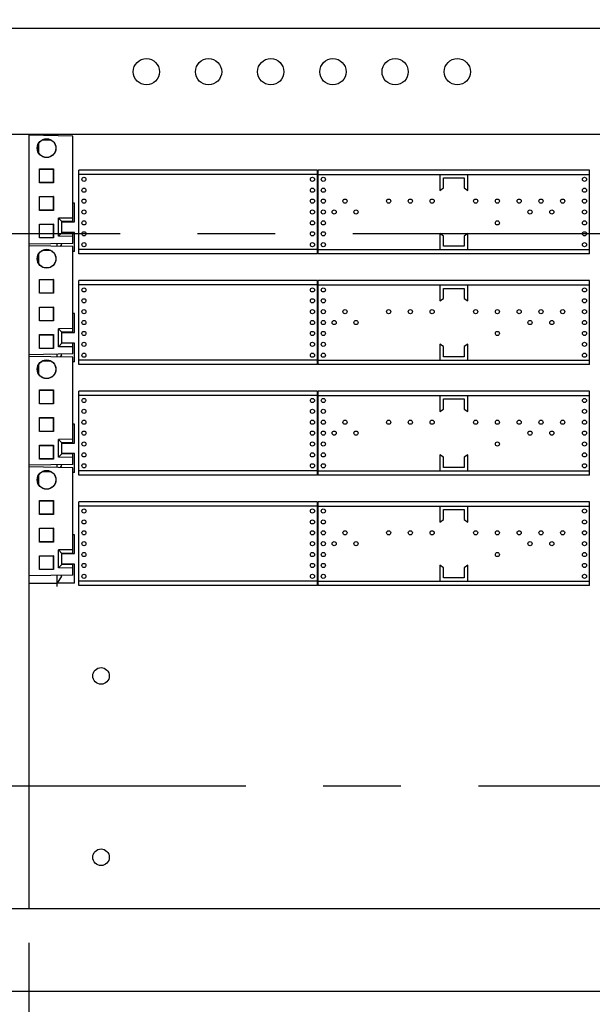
# Model space of a CAD drawing. Header units: inches. Extents: x 0 to 34, y 0 to 22.
# Tile 10 of 31: x 8 to 9.1, y 15 to 16.8. Entities that reach past the tile are written whole.
import ezdxf

# ---------------------------------------------------------------- set-up
doc = ezdxf.new("R2010")
doc.units = ezdxf.units.IN
doc.header["$LTSCALE"] = 1.87
doc.header["$MEASUREMENT"] = 0
doc.linetypes.add('CENTER', pattern=[0.6, 0.375, -0.075, 0.075, -0.075])
doc.layers.get('0').update_dxf_attribs({"linetype": 'CONTINUOUS'})
for name, color, linetype in [('5_ALL_CURVES', 7, 'CONTINUOUS'), ('DEFAULT_1', 7, 'CENTER'), ('DIMENSIONS', 7, 'CONTINUOUS')]:
    doc.layers.add(name, color=color, linetype=linetype)
doc.styles.get("Standard").update_dxf_attribs({"font": 'txt', "width": 0.8})
doc.dimstyles.new('DIMSTYLE_2', dxfattribs={"dimtxt": 0.125, "dimasz": 0.18, "dimexe": 0.18, "dimexo": 0.0625, "dimgap": 0.09, "dimtad": 0, "dimtih": 1, "dimtoh": 1, "dimlfac": 4, "dimzin": 4, "dimdsep": 46, "dimtxsty": 'STANDARD', "dimblk": '_FILLED', "dimblk1": '_FILLED', "dimblk2": '_FILLED', "dimcen": 0.09, "dimadec": 0, "dimazin": 0, "dimtp": 0.03, "dimtm": 0.03, "dimtfac": 1, "dimtofl": 0, "dimtmove": 0, "dimatfit": 3, "dimldrblk": '_FILLED', "dimfxl": 1, "dimtolj": 1, "dimtzin": 4, "dimarcsym": 0})

# ---------------------------------------------------------------- blocks, each defined once
blk = doc.blocks.new('_FILLED')
at = {"color": 0, "linetype": 'BYBLOCK'}
blk.add_solid([(0, 0), (-1, 0.1736), (-1, -0.1736)], dxfattribs=at)
blk = doc.blocks.new('*D7')
at = {"layer": 'DIMENSIONS', "color": 2, "linetype": 'CONTINUOUS'}
for p, q in [((8.0429, 15.1035), (8.0429, 13.2582)), ((9.1491, 15.1035), (9.1491, 13.2582)), ((8.0429, 13.3832), (7.6829, 13.3832)), ((9.1491, 13.3832), (9.5091, 13.3832))]:
    blk.add_line(p, q, dxfattribs=at)
at = {"layer": 'DIMENSIONS', "color": 2, "linetype": 'CONTINUOUS', "xscale": 0.18, "yscale": 0.18, "zscale": 0.18}
blk.add_blockref('_FILLED', (8.0429, 13.3832), dxfattribs=at)
at = {"layer": 'DIMENSIONS', "color": 2, "linetype": 'CONTINUOUS', "xscale": 0.18, "yscale": 0.18, "zscale": 0.18, "rotation": 180}
blk.add_blockref('_FILLED', (9.1491, 13.3832), dxfattribs=at)
at = {"layer": 'DIMENSIONS', "color": 2, "linetype": 'CONTINUOUS', "width": 0.8}
for s, p in [('4.43', (8.2673, 13.3207)), ('[', (8.2673, 13.1332)), ('112.4', (8.3673, 13.1332)), (']', (8.8673, 13.1332))]:
    blk.add_text(s, height=0.125, dxfattribs=at).set_placement(p)
blk = doc.blocks.new('*D27')
at = {"layer": 'DIMENSIONS', "color": 2, "linetype": 'CONTINUOUS'}
for p, q in [((9.5349, 16.8205), (9.5349, 17.633)), ((9.6849, 16.6093), (9.6849, 17.633)), ((9.5349, 17.508), (9.1755, 17.508)), ((9.6849, 17.508), (10.0449, 17.508))]:
    blk.add_line(p, q, dxfattribs=at)
at = {"layer": 'DIMENSIONS', "color": 2, "linetype": 'CONTINUOUS', "xscale": 0.18, "yscale": 0.18, "zscale": 0.18}
blk.add_blockref('_FILLED', (9.5349, 17.508), dxfattribs=at)
at = {"layer": 'DIMENSIONS', "color": 2, "linetype": 'CONTINUOUS', "xscale": 0.18, "yscale": 0.18, "zscale": 0.18, "rotation": 180}
blk.add_blockref('_FILLED', (9.6849, 17.508), dxfattribs=at)
at = {"layer": 'DIMENSIONS', "color": 2, "linetype": 'CONTINUOUS', "width": 0.8}
for s, p in [('[', (8.513, 17.4455)), (']', (9.013, 17.4455)), ('.60', (8.088, 17.4455)), ('15.2', (8.613, 17.4455))]:
    blk.add_text(s, height=0.125, dxfattribs=at).set_placement(p)

msp = doc.modelspace()

# ---------------------------------------------------------------- linework, layer by layer
at = {"color": 3, "linetype": 'CONTINUOUS'}
for p, q in [((5.30239, 16.75801), (9.51739, 16.75801)), ((9.22914, 16.56601), (7.96514, 16.56601)), ((8.09389, 16.56601), (8.09389, 16.56359)), ((8.04289, 15.75451), (8.09389, 15.75451))]:
    msp.add_line(p, q, dxfattribs=at)
at = {"color": 7, "linetype": 'CONTINUOUS'}
for p, q in [((8.04289, 16.56601), (8.04289, 15.16601)), ((8.12216, 16.56309), (8.04289, 16.56448)), ((8.06066, 16.53269), (8.06066, 16.54984)), ((8.06804, 16.55648), (8.0819, 16.55648)), ((8.08172, 16.55648), (8.08172, 16.55656)), ((8.12216, 16.40863), (8.12216, 16.56309)), ((8.0621, 16.47866), (8.0621, 16.50378)), ((8.0621, 16.50378), (8.08724, 16.50378)), ((8.0621, 16.50378), (8.06235, 16.50353)), ((8.06235, 16.47891), (8.06235, 16.50353)), ((8.06235, 16.50353), (8.08698, 16.50352)), ((8.08724, 16.50378), (8.08698, 16.50352)), ((8.08698, 16.50352), (8.08698, 16.47892)), ((8.08724, 16.50378), (8.08724, 16.47866)), ((8.56518, 16.50155), (8.1331, 16.50155)), ((8.1331, 16.34997), (8.1331, 16.50155)), ((8.56518, 16.4938), (8.1331, 16.4938)), ((8.56518, 16.34997), (8.56518, 16.50155)), ((9.05724, 16.50155), (8.5661, 16.50155)), ((8.5661, 16.34997), (8.5661, 16.50155)), ((8.5661, 16.4938), (9.05724, 16.4938)), ((8.78642, 16.4938), (8.78642, 16.4648)), ((8.83692, 16.4648), (8.83692, 16.4938)), ((9.05724, 16.34997), (9.05724, 16.50155)), ((8.0621, 16.47866), (8.06235, 16.47891)), ((8.08724, 16.47866), (8.0621, 16.47866)), ((8.08698, 16.47892), (8.06235, 16.47891)), ((8.08724, 16.47866), (8.08698, 16.47892)), ((8.79292, 16.48767), (8.83042, 16.48767)), ((8.79292, 16.4693), (8.79292, 16.48767)), ((8.83042, 16.48767), (8.83042, 16.4693)), ((8.78642, 16.4648), (8.79292, 16.4693)), ((8.83042, 16.4693), (8.83692, 16.4648)), ((8.0621, 16.42872), (8.0621, 16.45383)), ((8.0621, 16.45383), (8.08724, 16.45383)), ((8.0621, 16.45383), (8.06235, 16.45358)), ((8.06235, 16.42896), (8.06235, 16.45358)), ((8.06235, 16.45358), (8.08698, 16.45357)), ((8.08724, 16.45383), (8.08698, 16.45357)), ((8.08698, 16.45357), (8.08698, 16.42897)), ((8.08724, 16.45383), (8.08724, 16.42872)), ((8.12514, 16.44201), (8.12216, 16.44201)), ((8.12514, 16.40776), (8.12514, 16.44201)), ((8.0621, 16.42872), (8.06235, 16.42896)), ((8.08724, 16.42872), (8.0621, 16.42872)), ((8.08698, 16.42897), (8.06235, 16.42896)), ((8.08724, 16.42872), (8.08698, 16.42897)), ((8.12216, 16.41488), (8.09616, 16.41442)), ((8.09616, 16.38214), (8.09616, 16.41442)), ((8.09616, 16.41442), (8.10241, 16.40828)), ((8.12216, 16.40863), (8.10241, 16.40828)), ((8.10241, 16.38828), (8.10241, 16.40828)), ((8.10241, 16.40776), (8.12514, 16.40776)), ((8.0621, 16.37877), (8.0621, 16.40388)), ((8.0621, 16.40388), (8.08724, 16.40388)), ((8.0621, 16.40388), (8.06235, 16.40363)), ((8.06235, 16.37902), (8.06235, 16.40363)), ((8.06235, 16.40363), (8.08698, 16.40363)), ((8.08724, 16.40388), (8.08698, 16.40363)), ((8.08698, 16.40363), (8.08698, 16.37902)), ((8.08724, 16.40388), (8.08724, 16.37877)), ((8.09616, 16.38214), (8.10241, 16.38828)), ((8.12514, 16.38876), (8.10241, 16.38876)), ((8.12216, 16.38794), (8.10241, 16.38828)), ((8.12216, 16.36892), (8.12216, 16.38794)), ((8.12514, 16.35451), (8.12514, 16.38876)), ((8.78642, 16.38672), (8.78642, 16.35772)), ((8.79292, 16.38222), (8.78642, 16.38672)), ((8.83692, 16.38672), (8.83042, 16.38222)), ((8.83692, 16.35772), (8.83692, 16.38672)), ((8.12216, 16.36892), (8.04289, 16.36754)), ((8.0621, 16.37877), (8.06235, 16.37902)), ((8.08724, 16.37877), (8.0621, 16.37877)), ((8.08698, 16.37902), (8.06235, 16.37902)), ((8.08724, 16.37877), (8.08698, 16.37902)), ((8.12216, 16.38169), (8.09616, 16.38214)), ((8.10189, 16.36701), (8.10189, 16.36857)), ((8.79292, 16.36385), (8.79292, 16.38222)), ((8.83042, 16.38222), (8.83042, 16.36385)), ((8.12216, 16.36309), (8.04289, 16.36448)), ((8.06804, 16.35648), (8.0819, 16.35648)), ((8.08172, 16.35648), (8.08172, 16.35656)), ((8.09389, 16.36359), (8.09389, 16.36843)), ((8.10189, 16.36701), (8.09964, 16.36349)), ((8.12216, 16.20863), (8.12216, 16.36309)), ((8.12514, 16.35451), (8.12216, 16.35451)), ((8.56518, 16.35772), (8.1331, 16.35772)), ((8.5661, 16.35772), (9.05724, 16.35772)), ((8.83042, 16.36385), (8.79292, 16.36385)), ((8.06066, 16.33269), (8.06066, 16.34984)), ((8.56518, 16.34997), (8.1331, 16.34997)), ((9.05724, 16.34997), (8.5661, 16.34997)), ((8.0621, 16.30378), (8.08724, 16.30378)), ((8.0621, 16.27866), (8.0621, 16.30378)), ((8.0621, 16.30378), (8.06235, 16.30353)), ((8.06235, 16.30353), (8.08698, 16.30352)), ((8.06235, 16.27891), (8.06235, 16.30353)), ((8.08724, 16.30378), (8.08698, 16.30352)), ((8.08698, 16.30352), (8.08698, 16.27892)), ((8.08724, 16.30378), (8.08724, 16.27866)), ((8.56518, 16.30155), (8.1331, 16.30155)), ((8.1331, 16.14997), (8.1331, 16.30155)), ((8.56518, 16.14997), (8.56518, 16.30155)), ((9.05724, 16.30155), (8.5661, 16.30155)), ((8.5661, 16.14997), (8.5661, 16.30155)), ((9.05724, 16.14997), (9.05724, 16.30155)), ((8.56518, 16.2938), (8.1331, 16.2938)), ((8.5661, 16.2938), (9.05724, 16.2938)), ((8.78642, 16.2938), (8.78642, 16.2648)), ((8.79292, 16.28767), (8.83042, 16.28767)), ((8.79292, 16.2693), (8.79292, 16.28767)), ((8.83042, 16.28767), (8.83042, 16.2693)), ((8.83692, 16.2648), (8.83692, 16.2938)), ((8.0621, 16.27866), (8.06235, 16.27891)), ((8.08724, 16.27866), (8.0621, 16.27866)), ((8.08698, 16.27892), (8.06235, 16.27891)), ((8.08724, 16.27866), (8.08698, 16.27892)), ((8.78642, 16.2648), (8.79292, 16.2693)), ((8.83042, 16.2693), (8.83692, 16.2648)), ((8.0621, 16.25383), (8.08724, 16.25383)), ((8.0621, 16.22872), (8.0621, 16.25383)), ((8.0621, 16.25383), (8.06235, 16.25358)), ((8.06235, 16.25358), (8.08698, 16.25357)), ((8.06235, 16.22896), (8.06235, 16.25358)), ((8.08724, 16.25383), (8.08698, 16.25357)), ((8.08698, 16.25357), (8.08698, 16.22897)), ((8.08724, 16.25383), (8.08724, 16.22872)), ((8.0621, 16.22872), (8.06235, 16.22896)), ((8.08724, 16.22872), (8.0621, 16.22872)), ((8.08698, 16.22897), (8.06235, 16.22896)), ((8.08724, 16.22872), (8.08698, 16.22897)), ((8.12514, 16.24201), (8.12216, 16.24201)), ((8.12514, 16.20776), (8.12514, 16.24201)), ((8.12216, 16.21488), (8.09616, 16.21442)), ((8.09616, 16.18214), (8.09616, 16.21442)), ((8.09616, 16.21442), (8.10241, 16.20828)), ((8.12216, 16.20863), (8.10241, 16.20828)), ((8.10241, 16.18828), (8.10241, 16.20828)), ((8.0621, 16.20388), (8.08724, 16.20388)), ((8.0621, 16.17877), (8.0621, 16.20388)), ((8.0621, 16.20388), (8.06235, 16.20363)), ((8.06235, 16.20363), (8.08698, 16.20363)), ((8.06235, 16.17902), (8.06235, 16.20363)), ((8.08724, 16.20388), (8.08698, 16.20363)), ((8.08698, 16.20363), (8.08698, 16.17902)), ((8.08724, 16.20388), (8.08724, 16.17877)), ((8.10241, 16.20776), (8.12514, 16.20776)), ((8.0621, 16.17877), (8.06235, 16.17902)), ((8.08724, 16.17877), (8.0621, 16.17877)), ((8.08698, 16.17902), (8.06235, 16.17902)), ((8.08724, 16.17877), (8.08698, 16.17902)), ((8.09616, 16.18214), (8.10241, 16.18828)), ((8.12216, 16.18169), (8.09616, 16.18214)), ((8.12514, 16.18876), (8.10241, 16.18876)), ((8.12216, 16.18794), (8.10241, 16.18828)), ((8.12216, 16.16892), (8.12216, 16.18794)), ((8.12514, 16.15451), (8.12514, 16.18876)), ((8.79292, 16.18222), (8.78642, 16.18672)), ((8.78642, 16.18672), (8.78642, 16.15772)), ((8.79292, 16.16385), (8.79292, 16.18222)), ((8.83692, 16.18672), (8.83042, 16.18222)), ((8.83042, 16.18222), (8.83042, 16.16385)), ((8.83692, 16.15772), (8.83692, 16.18672)), ((8.12216, 16.16892), (8.04289, 16.16754)), ((8.12216, 16.16309), (8.04289, 16.16448)), ((8.06804, 16.15648), (8.0819, 16.15648)), ((8.08172, 16.15648), (8.08172, 16.15656)), ((8.09389, 16.16359), (8.09389, 16.16843)), ((8.10189, 16.16701), (8.09964, 16.16349)), ((8.10189, 16.16701), (8.10189, 16.16857)), ((8.12216, 16.00863), (8.12216, 16.16309)), ((8.56518, 16.15772), (8.1331, 16.15772)), ((8.5661, 16.15772), (9.05724, 16.15772)), ((8.83042, 16.16385), (8.79292, 16.16385)), ((8.06066, 16.13269), (8.06066, 16.14984)), ((8.12514, 16.15451), (8.12216, 16.15451)), ((8.56518, 16.14997), (8.1331, 16.14997)), ((9.05724, 16.14997), (8.5661, 16.14997)), ((8.0621, 16.10378), (8.08724, 16.10378)), ((8.0621, 16.07866), (8.0621, 16.10378)), ((8.0621, 16.10378), (8.06235, 16.10353)), ((8.06235, 16.10353), (8.08698, 16.10352)), ((8.06235, 16.07891), (8.06235, 16.10353)), ((8.08724, 16.10378), (8.08698, 16.10352)), ((8.08698, 16.10352), (8.08698, 16.07892)), ((8.08724, 16.10378), (8.08724, 16.07866)), ((8.56518, 16.10155), (8.1331, 16.10155)), ((8.1331, 15.94997), (8.1331, 16.10155)), ((8.56518, 15.94997), (8.56518, 16.10155)), ((9.05724, 16.10155), (8.5661, 16.10155)), ((8.5661, 15.94997), (8.5661, 16.10155)), ((9.05724, 15.94997), (9.05724, 16.10155)), ((8.56518, 16.0938), (8.1331, 16.0938)), ((8.5661, 16.0938), (9.05724, 16.0938)), ((8.78642, 16.0938), (8.78642, 16.0648)), ((8.79292, 16.08767), (8.83042, 16.08767)), ((8.79292, 16.0693), (8.79292, 16.08767)), ((8.83042, 16.08767), (8.83042, 16.0693)), ((8.83692, 16.0648), (8.83692, 16.0938)), ((8.0621, 16.07866), (8.06235, 16.07891)), ((8.08724, 16.07866), (8.0621, 16.07866)), ((8.08698, 16.07892), (8.06235, 16.07891)), ((8.08724, 16.07866), (8.08698, 16.07892)), ((8.78642, 16.0648), (8.79292, 16.0693)), ((8.83042, 16.0693), (8.83692, 16.0648)), ((8.0621, 16.05383), (8.08724, 16.05383)), ((8.0621, 16.02872), (8.0621, 16.05383)), ((8.0621, 16.05383), (8.06235, 16.05358)), ((8.06235, 16.05358), (8.08698, 16.05357)), ((8.06235, 16.02896), (8.06235, 16.05358)), ((8.08724, 16.05383), (8.08698, 16.05357)), ((8.08698, 16.05357), (8.08698, 16.02897)), ((8.08724, 16.05383), (8.08724, 16.02872)), ((8.12514, 16.04201), (8.12216, 16.04201)), ((8.12514, 16.00776), (8.12514, 16.04201)), ((8.0621, 16.02872), (8.06235, 16.02896)), ((8.08724, 16.02872), (8.0621, 16.02872)), ((8.08698, 16.02897), (8.06235, 16.02896)), ((8.08724, 16.02872), (8.08698, 16.02897)), ((8.12216, 16.01488), (8.09616, 16.01442)), ((8.09616, 15.98214), (8.09616, 16.01442)), ((8.09616, 16.01442), (8.10241, 16.00828)), ((8.0621, 16.00388), (8.08724, 16.00388)), ((8.0621, 15.97877), (8.0621, 16.00388)), ((8.0621, 16.00388), (8.06235, 16.00363)), ((8.06235, 16.00363), (8.08698, 16.00363)), ((8.06235, 15.97902), (8.06235, 16.00363)), ((8.08724, 16.00388), (8.08698, 16.00363)), ((8.08698, 16.00363), (8.08698, 15.97902)), ((8.08724, 16.00388), (8.08724, 15.97877)), ((8.12216, 16.00863), (8.10241, 16.00828)), ((8.10241, 15.98828), (8.10241, 16.00828)), ((8.10241, 16.00776), (8.12514, 16.00776)), ((8.0621, 15.97877), (8.06235, 15.97902)), ((8.08724, 15.97877), (8.0621, 15.97877)), ((8.08698, 15.97902), (8.06235, 15.97902)), ((8.08724, 15.97877), (8.08698, 15.97902)), ((8.09616, 15.98214), (8.10241, 15.98828)), ((8.12216, 15.98169), (8.09616, 15.98214)), ((8.12514, 15.98876), (8.10241, 15.98876)), ((8.12216, 15.98794), (8.10241, 15.98828)), ((8.12216, 15.96892), (8.12216, 15.98794)), ((8.12514, 15.95451), (8.12514, 15.98876)), ((8.79292, 15.98222), (8.78642, 15.98672)), ((8.78642, 15.98672), (8.78642, 15.95772)), ((8.79292, 15.96385), (8.79292, 15.98222)), ((8.83692, 15.98672), (8.83042, 15.98222)), ((8.83042, 15.98222), (8.83042, 15.96385)), ((8.83692, 15.95772), (8.83692, 15.98672)), ((8.12216, 15.96892), (8.04289, 15.96754)), ((8.12216, 15.96309), (8.04289, 15.96448)), ((8.09389, 15.96359), (8.09389, 15.96843)), ((8.10189, 15.96701), (8.09964, 15.96349)), ((8.10189, 15.96701), (8.10189, 15.96857)), ((8.12216, 15.80863), (8.12216, 15.96309)), ((8.83042, 15.96385), (8.79292, 15.96385)), ((8.06066, 15.93269), (8.06066, 15.94984)), ((8.06804, 15.95648), (8.0819, 15.95648)), ((8.08172, 15.95648), (8.08172, 15.95656)), ((8.12514, 15.95451), (8.12216, 15.95451)), ((8.56518, 15.95772), (8.1331, 15.95772)), ((8.56518, 15.94997), (8.1331, 15.94997)), ((8.5661, 15.95772), (9.05724, 15.95772)), ((9.05724, 15.94997), (8.5661, 15.94997)), ((8.0621, 15.90378), (8.08724, 15.90378)), ((8.0621, 15.90378), (8.06235, 15.90353)), ((8.0621, 15.87866), (8.0621, 15.90378)), ((8.06235, 15.90353), (8.08698, 15.90352)), ((8.06235, 15.87891), (8.06235, 15.90353)), ((8.08724, 15.90378), (8.08698, 15.90352)), ((8.08698, 15.90352), (8.08698, 15.87892)), ((8.08724, 15.90378), (8.08724, 15.87866)), ((8.56518, 15.90155), (8.1331, 15.90155)), ((8.1331, 15.74997), (8.1331, 15.90155)), ((8.56518, 15.8938), (8.1331, 15.8938)), ((8.56518, 15.74997), (8.56518, 15.90155)), ((9.05724, 15.90155), (8.5661, 15.90155)), ((8.5661, 15.74997), (8.5661, 15.90155)), ((8.5661, 15.8938), (9.05724, 15.8938)), ((8.78642, 15.8938), (8.78642, 15.8648)), ((8.79292, 15.88767), (8.83042, 15.88767)), ((8.79292, 15.8693), (8.79292, 15.88767)), ((8.83042, 15.88767), (8.83042, 15.8693)), ((8.83692, 15.8648), (8.83692, 15.8938)), ((9.05724, 15.74997), (9.05724, 15.90155)), ((8.0621, 15.87866), (8.06235, 15.87891)), ((8.08724, 15.87866), (8.0621, 15.87866)), ((8.08698, 15.87892), (8.06235, 15.87891)), ((8.08724, 15.87866), (8.08698, 15.87892)), ((8.0621, 15.85383), (8.08724, 15.85383)), ((8.0621, 15.85383), (8.06235, 15.85358)), ((8.0621, 15.82872), (8.0621, 15.85383)), ((8.06235, 15.85358), (8.08698, 15.85357)), ((8.06235, 15.82896), (8.06235, 15.85358)), ((8.08724, 15.85383), (8.08698, 15.85357)), ((8.08698, 15.85357), (8.08698, 15.82897)), ((8.08724, 15.85383), (8.08724, 15.82872)), ((8.78642, 15.8648), (8.79292, 15.8693)), ((8.83042, 15.8693), (8.83692, 15.8648)), ((8.12514, 15.84201), (8.12216, 15.84201)), ((8.12514, 15.80776), (8.12514, 15.84201)), ((8.0621, 15.82872), (8.06235, 15.82896)), ((8.08724, 15.82872), (8.0621, 15.82872)), ((8.08698, 15.82897), (8.06235, 15.82896)), ((8.08724, 15.82872), (8.08698, 15.82897)), ((8.0621, 15.80388), (8.08724, 15.80388)), ((8.0621, 15.80388), (8.06235, 15.80363)), ((8.0621, 15.77877), (8.0621, 15.80388)), ((8.06235, 15.80363), (8.08698, 15.80363)), ((8.06235, 15.77902), (8.06235, 15.80363)), ((8.08724, 15.80388), (8.08698, 15.80363)), ((8.08698, 15.80363), (8.08698, 15.77902)), ((8.08724, 15.80388), (8.08724, 15.77877)), ((8.12216, 15.81488), (8.09616, 15.81442)), ((8.09616, 15.81442), (8.10241, 15.80828)), ((8.09616, 15.78214), (8.09616, 15.81442)), ((8.12216, 15.80863), (8.10241, 15.80828)), ((8.10241, 15.78828), (8.10241, 15.80828)), ((8.10241, 15.80776), (8.12514, 15.80776)), ((8.09616, 15.78214), (8.10241, 15.78828)), ((8.12216, 15.78169), (8.09616, 15.78214)), ((8.12514, 15.78876), (8.10241, 15.78876)), ((8.12216, 15.78794), (8.10241, 15.78828)), ((8.12216, 15.76892), (8.12216, 15.78794)), ((8.12514, 15.75451), (8.12514, 15.78876)), ((8.79292, 15.78222), (8.78642, 15.78672)), ((8.78642, 15.78672), (8.78642, 15.75772)), ((8.79292, 15.76385), (8.79292, 15.78222)), ((8.83692, 15.78672), (8.83042, 15.78222)), ((8.83042, 15.78222), (8.83042, 15.76385)), ((8.83692, 15.75772), (8.83692, 15.78672)), ((8.12216, 15.76892), (8.04289, 15.76754)), ((8.0621, 15.77877), (8.06235, 15.77902)), ((8.08724, 15.77877), (8.0621, 15.77877)), ((8.08698, 15.77902), (8.06235, 15.77902)), ((8.08724, 15.77877), (8.08698, 15.77902)), ((8.09389, 15.75451), (8.09389, 15.76843)), ((8.10189, 15.76701), (8.09389, 15.75451)), ((8.10189, 15.76701), (8.10189, 15.76857)), ((8.83042, 15.76385), (8.79292, 15.76385)), ((8.12514, 15.75451), (8.09389, 15.75451)), ((8.56518, 15.75772), (8.1331, 15.75772)), ((8.56518, 15.74997), (8.1331, 15.74997)), ((8.5661, 15.75772), (9.05724, 15.75772)), ((9.05724, 15.74997), (8.5661, 15.74997)), ((7.96514, 15.16601), (9.22914, 15.16601)), ((5.30239, 15.01601), (9.51739, 15.01601))]:
    msp.add_line(p, q, dxfattribs=at)
for centre, radius in [((8.25539, 16.67951), 0.02375), ((8.36789, 16.67951), 0.02375), ((8.48039, 16.67951), 0.02375), ((8.59289, 16.67951), 0.02375), ((8.70539, 16.67951), 0.02375), ((8.81789, 16.67951), 0.02375), ((8.07493, 16.54127), 0.01699), ((8.14245, 16.48481), 0.00375), ((8.55583, 16.48481), 0.00375), ((8.57545, 16.48481), 0.00375), ((9.04789, 16.48481), 0.00375), ((8.14245, 16.46513), 0.00375), ((8.55583, 16.46513), 0.00375), ((8.57545, 16.46513), 0.00375), ((9.04789, 16.46513), 0.00375), ((8.14245, 16.44544), 0.00375), ((8.55583, 16.44544), 0.00375), ((8.57545, 16.44544), 0.00375), ((8.61482, 16.44544), 0.00375), ((8.69356, 16.44544), 0.00375), ((8.73293, 16.44544), 0.00375), ((8.7723, 16.44544), 0.00375), ((8.85104, 16.44544), 0.00375), ((8.89041, 16.44544), 0.00375), ((8.92978, 16.44544), 0.00375), ((8.96915, 16.44544), 0.00375), ((9.00852, 16.44544), 0.00375), ((9.04789, 16.44544), 0.00375), ((8.14245, 16.42576), 0.00375), ((8.55583, 16.42576), 0.00375), ((8.57545, 16.42576), 0.00375), ((8.59513, 16.42576), 0.00375), ((8.6345, 16.42576), 0.00375), ((8.94946, 16.42576), 0.00375), ((8.98883, 16.42576), 0.00375), ((9.04789, 16.42576), 0.00375), ((8.14245, 16.40607), 0.00375), ((8.55583, 16.40607), 0.00375), ((8.57545, 16.40607), 0.00375), ((8.89041, 16.40607), 0.00375), ((9.04789, 16.40607), 0.00375), ((8.14245, 16.38639), 0.00375), ((8.55583, 16.38639), 0.00375), ((8.57545, 16.38639), 0.00375), ((9.04789, 16.38639), 0.00375), ((8.14245, 16.3667), 0.00375), ((8.55583, 16.3667), 0.00375), ((8.57545, 16.3667), 0.00375), ((9.04789, 16.3667), 0.00375), ((8.07493, 16.34127), 0.01699), ((8.14245, 16.28481), 0.00375), ((8.55583, 16.28481), 0.00375), ((8.57545, 16.28481), 0.00375), ((9.04789, 16.28481), 0.00375), ((8.14245, 16.26513), 0.00375), ((8.55583, 16.26513), 0.00375), ((8.57545, 16.26513), 0.00375), ((9.04789, 16.26513), 0.00375), ((8.14245, 16.24544), 0.00375), ((8.55583, 16.24544), 0.00375), ((8.57545, 16.24544), 0.00375), ((8.61482, 16.24544), 0.00375), ((8.69356, 16.24544), 0.00375), ((8.73293, 16.24544), 0.00375), ((8.7723, 16.24544), 0.00375), ((8.85104, 16.24544), 0.00375), ((8.89041, 16.24544), 0.00375), ((8.92978, 16.24544), 0.00375), ((8.96915, 16.24544), 0.00375), ((9.00852, 16.24544), 0.00375), ((9.04789, 16.24544), 0.00375), ((8.14245, 16.22576), 0.00375), ((8.55583, 16.22576), 0.00375), ((8.57545, 16.22576), 0.00375), ((8.59513, 16.22576), 0.00375), ((8.6345, 16.22576), 0.00375), ((8.94946, 16.22576), 0.00375), ((8.98883, 16.22576), 0.00375), ((9.04789, 16.22576), 0.00375), ((8.14245, 16.20607), 0.00375), ((8.55583, 16.20607), 0.00375), ((8.57545, 16.20607), 0.00375), ((8.89041, 16.20607), 0.00375), ((9.04789, 16.20607), 0.00375), ((8.14245, 16.18639), 0.00375), ((8.55583, 16.18639), 0.00375), ((8.57545, 16.18639), 0.00375), ((9.04789, 16.18639), 0.00375), ((8.07493, 16.14127), 0.01699), ((8.14245, 16.1667), 0.00375), ((8.55583, 16.1667), 0.00375), ((8.57545, 16.1667), 0.00375), ((9.04789, 16.1667), 0.00375), ((8.14245, 16.08481), 0.00375), ((8.55583, 16.08481), 0.00375), ((8.57545, 16.08481), 0.00375), ((9.04789, 16.08481), 0.00375), ((8.14245, 16.06513), 0.00375), ((8.55583, 16.06513), 0.00375), ((8.57545, 16.06513), 0.00375), ((9.04789, 16.06513), 0.00375), ((8.14245, 16.04544), 0.00375), ((8.55583, 16.04544), 0.00375), ((8.57545, 16.04544), 0.00375), ((8.61482, 16.04544), 0.00375), ((8.69356, 16.04544), 0.00375), ((8.73293, 16.04544), 0.00375), ((8.7723, 16.04544), 0.00375), ((8.85104, 16.04544), 0.00375), ((8.89041, 16.04544), 0.00375), ((8.92978, 16.04544), 0.00375), ((8.96915, 16.04544), 0.00375), ((9.00852, 16.04544), 0.00375), ((9.04789, 16.04544), 0.00375), ((8.14245, 16.02576), 0.00375), ((8.55583, 16.02576), 0.00375), ((8.57545, 16.02576), 0.00375), ((8.59513, 16.02576), 0.00375), ((8.6345, 16.02576), 0.00375), ((8.94946, 16.02576), 0.00375), ((8.98883, 16.02576), 0.00375), ((9.04789, 16.02576), 0.00375), ((8.14245, 16.00607), 0.00375), ((8.55583, 16.00607), 0.00375), ((8.57545, 16.00607), 0.00375), ((8.89041, 16.00607), 0.00375), ((9.04789, 16.00607), 0.00375), ((8.14245, 15.98639), 0.00375), ((8.55583, 15.98639), 0.00375), ((8.57545, 15.98639), 0.00375), ((9.04789, 15.98639), 0.00375), ((8.14245, 15.9667), 0.00375), ((8.55583, 15.9667), 0.00375), ((8.57545, 15.9667), 0.00375), ((9.04789, 15.9667), 0.00375), ((8.07493, 15.94127), 0.01699), ((8.14245, 15.88481), 0.00375), ((8.55583, 15.88481), 0.00375), ((8.57545, 15.88481), 0.00375), ((9.04789, 15.88481), 0.00375), ((8.14245, 15.86513), 0.00375), ((8.55583, 15.86513), 0.00375), ((8.57545, 15.86513), 0.00375), ((9.04789, 15.86513), 0.00375), ((8.14245, 15.84544), 0.00375), ((8.55583, 15.84544), 0.00375), ((8.57545, 15.84544), 0.00375), ((8.61482, 15.84544), 0.00375), ((8.69356, 15.84544), 0.00375), ((8.73293, 15.84544), 0.00375), ((8.7723, 15.84544), 0.00375), ((8.85104, 15.84544), 0.00375), ((8.89041, 15.84544), 0.00375), ((8.92978, 15.84544), 0.00375), ((8.96915, 15.84544), 0.00375), ((9.00852, 15.84544), 0.00375), ((9.04789, 15.84544), 0.00375), ((8.14245, 15.82576), 0.00375), ((8.55583, 15.82576), 0.00375), ((8.57545, 15.82576), 0.00375), ((8.59513, 15.82576), 0.00375), ((8.6345, 15.82576), 0.00375), ((8.94946, 15.82576), 0.00375), ((8.98883, 15.82576), 0.00375), ((9.04789, 15.82576), 0.00375), ((8.14245, 15.80607), 0.00375), ((8.55583, 15.80607), 0.00375), ((8.57545, 15.80607), 0.00375), ((8.89041, 15.80607), 0.00375), ((9.04789, 15.80607), 0.00375), ((8.14245, 15.78639), 0.00375), ((8.55583, 15.78639), 0.00375), ((8.57545, 15.78639), 0.00375), ((9.04789, 15.78639), 0.00375), ((8.14245, 15.7667), 0.00375), ((8.55583, 15.7667), 0.00375), ((8.57545, 15.7667), 0.00375), ((9.04789, 15.7667), 0.00375), ((8.17339, 15.58651), 0.015), ((8.17339, 15.25851), 0.015)]:
    msp.add_circle(centre, radius, dxfattribs=at)
for points, knots in [([(8.07493, 16.52453), (8.07368, 16.52453), (8.07117, 16.52481), (8.0676, 16.52606), (8.0644, 16.52807), (8.06173, 16.53074), (8.05971, 16.53394), (8.05847, 16.53751), (8.05804, 16.54127), (8.05847, 16.54502), (8.05971, 16.54859), (8.06173, 16.55179), (8.0644, 16.55446), (8.0676, 16.55648), (8.07117, 16.55773), (8.07368, 16.55801), (8.07493, 16.55801)], [0, 0, 0, 0, 0.0713843, 0.1430617, 0.2141618, 0.2859311, 0.3570141, 0.4286612, 0.5, 0.5713388, 0.6429859, 0.7140689, 0.7858383, 0.8569383, 0.9286157, 1, 1, 1, 1]), ([(8.07493, 16.55801), (8.07571, 16.55801), (8.07726, 16.5579), (8.07955, 16.55741), (8.08101, 16.55688), (8.08172, 16.55656)], [0, 0, 0, 0, 0.3333472, 0.666681, 1, 1, 1, 1]), ([(8.0819, 16.55648), (8.08305, 16.55596), (8.08523, 16.55464), (8.08796, 16.552), (8.09003, 16.5488), (8.09133, 16.54523), (8.09181, 16.54145), (8.09142, 16.53767), (8.09019, 16.53406), (8.08819, 16.53082), (8.08552, 16.52812), (8.0823, 16.52608), (8.07871, 16.52481), (8.07619, 16.52453), (8.07493, 16.52453)], [0, 0, 0, 0, 0.0832584, 0.1669453, 0.2498058, 0.3335489, 0.4165434, 0.4999917, 0.5834951, 0.6664564, 0.7502104, 0.8330976, 0.9167475, 1, 1, 1, 1]), ([(8.08172, 16.55656), (8.08174, 16.55655), (8.08178, 16.55654), (8.08184, 16.55651), (8.08188, 16.55649), (8.0819, 16.55648)], [0, 0, 0, 0, 0.3333341, 0.6666674, 1, 1, 1, 1]), ([(8.07493, 16.32453), (8.07368, 16.32453), (8.07117, 16.32481), (8.0676, 16.32606), (8.0644, 16.32807), (8.06173, 16.33074), (8.05971, 16.33394), (8.05847, 16.33751), (8.05804, 16.34127), (8.05847, 16.34502), (8.05971, 16.34859), (8.06173, 16.35179), (8.0644, 16.35446), (8.0676, 16.35648), (8.07117, 16.35773), (8.07368, 16.35801), (8.07493, 16.35801)], [0, 0, 0, 0, 0.0713843, 0.1430617, 0.2141618, 0.2859311, 0.3570141, 0.4286612, 0.5, 0.5713388, 0.6429859, 0.7140689, 0.7858383, 0.8569383, 0.9286157, 1, 1, 1, 1]), ([(8.07493, 16.35801), (8.07571, 16.35801), (8.07726, 16.3579), (8.07955, 16.35741), (8.08101, 16.35688), (8.08172, 16.35656)], [0, 0, 0, 0, 0.3333472, 0.666681, 1, 1, 1, 1]), ([(8.0819, 16.35648), (8.08305, 16.35596), (8.08523, 16.35464), (8.08796, 16.352), (8.09003, 16.3488), (8.09133, 16.34523), (8.09181, 16.34145), (8.09142, 16.33767), (8.09019, 16.33406), (8.08819, 16.33082), (8.08552, 16.32812), (8.0823, 16.32608), (8.07871, 16.32481), (8.07619, 16.32453), (8.07493, 16.32453)], [0, 0, 0, 0, 0.0832584, 0.1669453, 0.2498058, 0.3335489, 0.4165434, 0.4999917, 0.5834951, 0.6664564, 0.7502104, 0.8330976, 0.9167475, 1, 1, 1, 1]), ([(8.08172, 16.35656), (8.08174, 16.35655), (8.08178, 16.35654), (8.08184, 16.35651), (8.08188, 16.35649), (8.0819, 16.35648)], [0, 0, 0, 0, 0.3333341, 0.6666674, 1, 1, 1, 1]), ([(8.07493, 16.12453), (8.07368, 16.12453), (8.07117, 16.12481), (8.0676, 16.12606), (8.0644, 16.12807), (8.06173, 16.13074), (8.05971, 16.13394), (8.05847, 16.13751), (8.05804, 16.14127), (8.05847, 16.14502), (8.05971, 16.14859), (8.06173, 16.15179), (8.0644, 16.15446), (8.0676, 16.15648), (8.07117, 16.15773), (8.07368, 16.15801), (8.07493, 16.15801)], [0, 0, 0, 0, 0.0713843, 0.1430617, 0.2141618, 0.2859311, 0.3570141, 0.4286612, 0.5, 0.5713388, 0.6429859, 0.7140689, 0.7858383, 0.8569383, 0.9286157, 1, 1, 1, 1]), ([(8.07493, 16.15801), (8.07571, 16.15801), (8.07726, 16.1579), (8.07955, 16.15741), (8.08101, 16.15688), (8.08172, 16.15656)], [0, 0, 0, 0, 0.3333472, 0.666681, 1, 1, 1, 1]), ([(8.0819, 16.15648), (8.08305, 16.15596), (8.08523, 16.15464), (8.08796, 16.152), (8.09003, 16.1488), (8.09133, 16.14523), (8.09181, 16.14145), (8.09142, 16.13767), (8.09019, 16.13406), (8.08819, 16.13082), (8.08552, 16.12812), (8.0823, 16.12608), (8.07871, 16.12481), (8.07619, 16.12453), (8.07493, 16.12453)], [0, 0, 0, 0, 0.0832584, 0.1669453, 0.2498058, 0.3335489, 0.4165434, 0.4999917, 0.5834951, 0.6664564, 0.7502104, 0.8330976, 0.9167475, 1, 1, 1, 1]), ([(8.08172, 16.15656), (8.08174, 16.15655), (8.08178, 16.15654), (8.08184, 16.15651), (8.08188, 16.15649), (8.0819, 16.15648)], [0, 0, 0, 0, 0.3333341, 0.6666674, 1, 1, 1, 1]), ([(8.07493, 15.92453), (8.07368, 15.92453), (8.07117, 15.92481), (8.0676, 15.92606), (8.0644, 15.92807), (8.06173, 15.93074), (8.05971, 15.93394), (8.05847, 15.93751), (8.05804, 15.94127), (8.05847, 15.94502), (8.05971, 15.94859), (8.06173, 15.95179), (8.0644, 15.95446), (8.0676, 15.95648), (8.07117, 15.95773), (8.07368, 15.95801), (8.07493, 15.95801)], [0, 0, 0, 0, 0.0713843, 0.1430617, 0.2141618, 0.2859311, 0.3570141, 0.4286612, 0.5, 0.5713388, 0.6429859, 0.7140689, 0.7858383, 0.8569383, 0.9286157, 1, 1, 1, 1]), ([(8.07493, 15.95801), (8.07571, 15.95801), (8.07726, 15.9579), (8.07955, 15.95741), (8.08101, 15.95688), (8.08172, 15.95656)], [0, 0, 0, 0, 0.3333472, 0.666681, 1, 1, 1, 1]), ([(8.0819, 15.95648), (8.08305, 15.95596), (8.08523, 15.95464), (8.08796, 15.952), (8.09003, 15.9488), (8.09133, 15.94523), (8.09181, 15.94145), (8.09142, 15.93767), (8.09019, 15.93406), (8.08819, 15.93082), (8.08552, 15.92812), (8.0823, 15.92608), (8.07871, 15.92481), (8.07619, 15.92453), (8.07493, 15.92453)], [0, 0, 0, 0, 0.0832584, 0.1669453, 0.2498058, 0.3335489, 0.4165434, 0.4999917, 0.5834951, 0.6664564, 0.7502104, 0.8330976, 0.9167475, 1, 1, 1, 1]), ([(8.08172, 15.95656), (8.08174, 15.95655), (8.08178, 15.95654), (8.08184, 15.95651), (8.08188, 15.95649), (8.0819, 15.95648)], [0, 0, 0, 0, 0.3333341, 0.6666674, 1, 1, 1, 1])]:
    msp.add_open_spline(points, degree=3, knots=knots, dxfattribs=at)
at = {"layer": '5_ALL_CURVES', "color": 40, "linetype": 'CONTINUOUS'}
msp.add_line((8.09389, 15.74826), (8.09389, 15.75451), dxfattribs=at)
at = {"layer": 'DEFAULT_1', "color": 7, "linetype": 'CENTER'}
for p, q in [((5.26264, 16.38701), (9.52514, 16.38701)), ((9.55714, 15.38701), (5.27822, 15.38701))]:
    msp.add_line(p, q, dxfattribs=at)

# ---------------------------------------------------------------- dimensions: what is measured, and where the dimension line sits
at = {"layer": 'DIMENSIONS', "color": 2, "linetype": 'CONTINUOUS'}
for base, p1, p2, picture, middle in [((9.53489, 17.50801), (9.68489, 16.60926), (9.53489, 16.82051), '*D27', (8.60046, 17.50801)), ((8.0428886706, 13.3831956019), (9.1491386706, 15.1035081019), (8.0428886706, 15.1035081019), '*D7', (8.6173218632, 13.2894456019))]:
    dim = msp.add_linear_dim(base=base, p1=p1, p2=p2, angle=180, dimstyle='DIMSTYLE_2', dxfattribs=at)
    dim.commit()
    dim.dimension.update_dxf_attribs({"geometry": picture, "text_midpoint": middle, "dimtype": 160})

doc.saveas('drawing.dxf')
